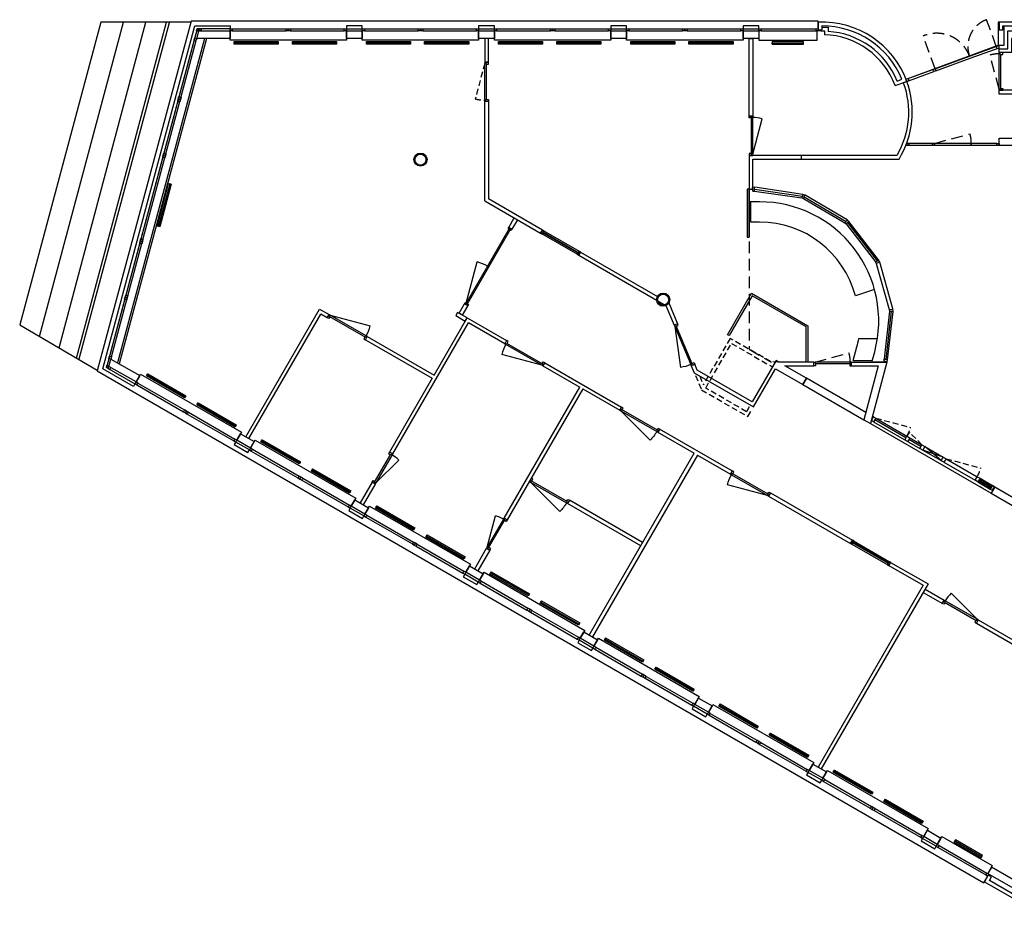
# Model space of a CAD drawing. Header units: millimetres. Extents: x -86226 to -37150, y 22412 to 46760.
# Tile 1 of 5: x -86226 to -59410, y 22412 to 46760. Entities that reach past the tile are written whole.
import ezdxf

# ---------------------------------------------------------------- set-up
doc = ezdxf.new("R2010")
doc.units = ezdxf.units.MM
doc.header["$LTSCALE"] = 100
doc.linetypes.add('HIDDEN2', pattern=[4.7625, 3.175, -1.5875])
doc.layers.get('Defpoints').update_dxf_attribs({"color": 6})
for name, color, linetype in [('AA28----_KONSTRUCTIE', 9, 'Continuous'), ('AL21----_BUITENWAND', 3, 'Continuous'), ('AL22----_BINNENWAND', 2, 'Continuous'), ('AL28----_KONSTRUCTIE', 3, 'Continuous'), ('AL31----_BUITENKOZIJNEN', 1, 'Continuous'), ('AL32----_BINNENKOZIJNEN', 1, 'Continuous'), ('AL32----_DRAAIRICHTING', 8, 'HIDDEN2'), ('AL41----_BUITENWANDAFWERKING', 7, 'Continuous'), ('AL45----_PLAFONDAFWERKING', 7, 'HIDDEN2'), ('AL51----_RADIATOREN', 8, 'Continuous'), ('AL72----_BALIE', 1, 'Continuous')]:
    doc.layers.add(name, color=color, linetype=linetype)

# ---------------------------------------------------------------- blocks, each defined once
blk = doc.blocks.new('*U18')
at = {"layer": 'AL32----_BINNENKOZIJNEN'}
for points in [[(-1200, 50), (-1200, -50), (-1165, -50), (-1165, -9), (-1150, -9), (-1150, 50)], [(-1200, -50), (-1200, 50), (-1165, 50), (-1165, 9), (-1150, 9), (-1150, -50)], [(-1165, 9), (-35, 9), (-35, 50), (-1165, 50)], [(0, 50), (0, -50), (-35, -50), (-35, -9), (-50, -9), (-50, 50)], [(0, -50), (0, 50), (-35, 50), (-35, 9), (-50, 9), (-50, -50)], [(-1165, -9), (-35, -9), (-35, -50), (-1165, -50)]]:
    blk.add_lwpolyline(points, close=True, dxfattribs=at)
blk = doc.blocks.new('*U11')
at = {"layer": 'AL32----_BINNENKOZIJNEN'}
blk.add_line((-1165, 50), (-75, 342), dxfattribs=at)
for points in [[(-1200, -50), (-1200, 50), (-1165, 50), (-1165, 9), (-1150, 9), (-1150, -50)], [(-1165, 9), (-35, 9), (-35, 50), (-1165, 50)], [(0, -50), (0, 50), (-35, 50), (-35, 9), (-50, 9), (-50, -50)]]:
    blk.add_lwpolyline(points, close=True, dxfattribs=at)
blk.add_arc((-1115, 50), 1080, 0, 15.6866, dxfattribs=at)
blk = doc.blocks.new('*U10')
at = {"layer": 'AL32----_BINNENKOZIJNEN'}
blk.add_line((-35, -50), (-1125, -342), dxfattribs=at)
for points in [[(-1200, 50), (-1200, -50), (-1165, -50), (-1165, -9), (-1150, -9), (-1150, 50)], [(0, 50), (0, -50), (-35, -50), (-35, -9), (-50, -9), (-50, 50)], [(-1165, -9), (-35, -9), (-35, -50), (-1165, -50)]]:
    blk.add_lwpolyline(points, close=True, dxfattribs=at)
blk.add_arc((-85, -50), 1080, 180, 195.6866, dxfattribs=at)
blk = doc.blocks.new('*U9')
at = {"layer": 'AL32----_BINNENKOZIJNEN'}
blk.add_line((-1165, -50), (-75, -342), dxfattribs=at)
for points in [[(-1200, 50), (-1200, -50), (-1165, -50), (-1165, -9), (-1150, -9), (-1150, 50)], [(0, 50), (0, -50), (-35, -50), (-35, -9), (-50, -9), (-50, 50)], [(-1165, -9), (-35, -9), (-35, -50), (-1165, -50)]]:
    blk.add_lwpolyline(points, close=True, dxfattribs=at)
blk.add_arc((-1115, -50), 1080, 344.3134, 0, dxfattribs=at)
blk = doc.blocks.new('*U35')
at = {"layer": 'AL32----_BINNENKOZIJNEN'}
blk.add_line((-35, 50), (-998, 308), dxfattribs=at)
for points in [[(-1070, -50), (-1070, 50), (-1035, 50), (-1035, 9), (-1020, 9), (-1020, -50)], [(-1035, 9), (-35, 9), (-35, 50), (-1035, 50)], [(0, -50), (0, 50), (-35, 50), (-35, 9), (-50, 9), (-50, -50)]]:
    blk.add_lwpolyline(points, close=True, dxfattribs=at)
blk.add_arc((-105, 50), 930, 163.8838, 180, dxfattribs=at)
blk = doc.blocks.new('*U44')
at = {"layer": 'AL32----_BINNENKOZIJNEN'}
for points in [[(-1030, -50), (-1030, 50), (-995, 50), (-995, 9), (-980, 9), (-980, -50)], [(-995, 9), (-35, 9), (-35, 50), (-995, 50)], [(0, -50), (0, 50), (-35, 50), (-35, 9), (-50, 9), (-50, -50)]]:
    blk.add_lwpolyline(points, close=True, dxfattribs=at)
at = {"layer": 'AL32----_DRAAIRICHTING'}
blk.add_line((-995, 50), (-69, 298), dxfattribs=at)
blk.add_arc((-965, 50), 930, 0, 15.4784, dxfattribs=at)
blk = doc.blocks.new('*U45')
at = {"layer": 'AL32----_BINNENKOZIJNEN'}
for points in [[(-1030, 50), (-1030, -50), (-995, -50), (-995, -9), (-980, -9), (-980, 50)], [(0, 50), (0, -50), (-35, -50), (-35, -9), (-50, -9), (-50, 50)], [(-995, -9), (-35, -9), (-35, -50), (-995, -50)]]:
    blk.add_lwpolyline(points, close=True, dxfattribs=at)
at = {"layer": 'AL32----_DRAAIRICHTING'}
blk.add_line((-35, -50), (-961, -298), dxfattribs=at)
blk.add_arc((-65, -50), 930, 180, 195.4784, dxfattribs=at)
blk = doc.blocks.new('Deur Buitenwerks 950')
at = {"layer": 'AL32----_BINNENKOZIJNEN'}
blk.add_line((-915, -50), (-65, -278), dxfattribs=at)
for points in [[(-950, 50), (-900, 50), (-900, -9), (-915, -9), (-915, -50), (-950, -50)], [(0, 50), (-50, 50), (-50, -9), (-35, -9), (-35, -50), (0, -50)], [(-915, -50), (-915, -9), (-35, -9), (-35, -50), (-915, -50)]]:
    blk.add_lwpolyline(points, close=True, dxfattribs=at)
blk.add_arc((-915, -50), 880, 345, 0, dxfattribs=at)
blk = doc.blocks.new('*U17')
at = {"layer": 'AL32----_BINNENKOZIJNEN'}
blk.add_line((-915, 50), (-65, 278), dxfattribs=at)
for points in [[(-950, -50), (-900, -50), (-900, 9), (-915, 9), (-915, 50), (-950, 50)], [(-915, 50), (-915, 9), (-35, 9), (-35, 50), (-915, 50)], [(0, -50), (-50, -50), (-50, 9), (-35, 9), (-35, 50), (0, 50)]]:
    blk.add_lwpolyline(points, close=True, dxfattribs=at)
blk.add_arc((-915, 50), 880, 0, 15, dxfattribs=at)
blk = doc.blocks.new('*U32')
at = {"layer": 'AL32----_BINNENKOZIJNEN'}
for points in [[(-1070, 50), (-1070, -50), (-1035, -50), (-1035, -9), (-1020, -9), (-1020, 50)], [(0, 50), (0, -50), (-35, -50), (-35, -9), (-50, -9), (-50, 50)], [(-1035, -9), (-35, -9), (-35, -50), (-1035, -50)]]:
    blk.add_lwpolyline(points, close=True, dxfattribs=at)
at = {"layer": 'AL32----_DRAAIRICHTING', "ltscale": 0.5}
blk.add_line((-1035, -50), (-72, -308), dxfattribs=at)
blk.add_arc((-965, -50), 930, 343.8838, 0, dxfattribs=at)
blk = doc.blocks.new('Radiator 120x7 cm')
at = {"layer": 'AL51----_RADIATOREN'}
for p, q in [((-41653, 698117), (-40453, 698117)), ((-41653, 698047), (-41653, 698117)), ((-41653, 698117), (-41653, 698082)), ((-41653, 698082), (-40453, 698082)), ((-40453, 698047), (-41653, 698047)), ((-40453, 698117), (-40453, 698047))]:
    blk.add_line(p, q, dxfattribs=at)
blk = doc.blocks.new('Radiator 85x7 cm')
at = {"layer": 'AL51----_RADIATOREN'}
for p, q in [((850, 70), (0, 70)), ((0, 70), (0, 0)), ((0, 0), (0, 35)), ((0, 35), (850, 35)), ((0, 0), (850, 0)), ((850, 0), (850, 70))]:
    blk.add_line(p, q, dxfattribs=at)

msp = doc.modelspace()

# ---------------------------------------------------------------- hatches: boundary and pattern name
at = {"layer": 'AA28----_KONSTRUCTIE'}
h = msp.add_hatch(color=256, dxfattribs=at)
edge = h.paths.add_edge_path(flags=17)
edge.add_arc((-75311, 42948), 150, 0, 360)
edge = h.paths.add_edge_path()
edge.add_arc((-75311, 42948), 178, 0, 360)
h = msp.add_hatch(color=256, dxfattribs=at)
edge = h.paths.add_edge_path(flags=17)
edge.add_arc((-68701, 39132), 150, 0, 360)
edge = h.paths.add_edge_path()
edge.add_arc((-68701, 39132), 178, 0, 360)

# ---------------------------------------------------------------- linework, layer by layer
at = {"layer": 'AL21----_BUITENWAND'}
for p, q in [((-64476, 46478), (-64396, 46478)), ((-64396, 46452), (-64476, 46452)), ((-64411, 46452), (-64311, 46452)), ((-64396, 46478), (-64396, 46452)), ((-64376, 46552), (-64211, 46552)), ((-64376, 46452), (-64311, 46452)), ((-64311, 46452), (-64311, 46351)), ((-64211, 46552), (-64211, 46439))]:
    msp.add_line(p, q, dxfattribs=at)
at = {"layer": 'AL21----_BUITENWAND', "lineweight": -2}
for p, q in [((-81194, 46252), (-83562, 37412)), ((-81142, 46252), (-83517, 37386))]:
    msp.add_line(p, q, dxfattribs=at)
at = {"layer": 'AL21----_BUITENWAND'}
for points in [[(-64476, 46512), (-64476, 46722)], [(-64476, 46692), (-64476, 46482), (-64376, 46482)], [(-59551, 46692), (-59581, 46692), (-59581, 46065), (-59411, 46065), (-59411, 46592)], [(-64376, 46589), (-64376, 46482)], [(-59551, 45965), (-59551, 46065)], [(-62383, 44964), (-62063, 45080)], [(-62330, 45089), (-62198, 45137)], [(-59966, 23246), (-59861, 23428)]]:
    msp.add_lwpolyline(points, dxfattribs=at)
for points in [[(-59551, 46692), (-59551, 46482), (-59451, 46482), (-59451, 46592), (-57196, 46592), (-57196, 46482), (-57096, 46482), (-57096, 46692)], [(-83088, 36838), (-83128, 36769), (-83958, 37248), (-81454, 46592), (-80496, 46592), (-80496, 46512), (-81393, 46512), (-83865, 37287)], [(-81347, 46452), (-80496, 46452), (-80496, 46252), (-81401, 46252)], [(-77326, 46592), (-77326, 46512), (-76896, 46512), (-76896, 46592)], [(-77326, 46452), (-76896, 46452), (-76896, 46252), (-77326, 46252)], [(-73726, 46592), (-73726, 46512), (-73296, 46512), (-73296, 46592)], [(-73726, 46452), (-73296, 46452), (-73296, 46252), (-73726, 46252)], [(-70126, 46592), (-70126, 46512), (-69696, 46512), (-69696, 46592)], [(-70126, 46452), (-69696, 46452), (-69696, 46252), (-70126, 46252)], [(-66526, 46592), (-66526, 46512), (-66096, 46512), (-66096, 46592)], [(-66526, 46452), (-66096, 46452), (-66096, 46252), (-66526, 46252)], [(-57061, 46452), (-57061, 46252), (-59211, 46252), (-59211, 45865), (-59551, 45865), (-59551, 45965), (-59311, 45965), (-59311, 46452)], [(-83795, 37315), (-83742, 37515), (-82958, 37063), (-83058, 36890)], [(-80312, 35305), (-80212, 35478), (-79840, 35263), (-79940, 35090)], [(-80342, 35253), (-80382, 35184), (-80010, 34969), (-79970, 35038)], [(-77195, 33505), (-77095, 33678), (-76722, 33463), (-76822, 33290)], [(-77225, 33453), (-77265, 33384), (-76892, 33169), (-76852, 33238)], [(-59761, 23670), (-59861, 23497), (-58501, 22712), (-48238, 32976), (-48197, 33017), (-48102, 33112), (-48243, 33253), (-58534, 22962)], [(-59759, 23404), (-59846, 23454), (-59951, 23272), (-58462, 22412), (-47964, 32910), (-48112, 33059), (-48183, 32988), (-48105, 32910), (-58478, 22537), (-59814, 23309)], [(-74107, 31653), (-74147, 31584), (-73775, 31369), (-73735, 31438)], [(-74077, 31705), (-73977, 31878), (-73605, 31663), (-73705, 31490)], [(-70959, 29905), (-70859, 30078), (-70487, 29863), (-70587, 29690)], [(-70989, 29853), (-71029, 29784), (-70657, 29569), (-70617, 29638)], [(-67842, 28105), (-67742, 28278), (-67369, 28063), (-67469, 27890)], [(-67872, 28053), (-67912, 27984), (-67539, 27769), (-67499, 27838)], [(-64724, 26305), (-64624, 26478), (-64252, 26263), (-64352, 26090)], [(-64754, 26253), (-64794, 26184), (-64422, 25969), (-64382, 26038)], [(-61606, 24505), (-61506, 24678), (-61134, 24463), (-61234, 24290)], [(-61636, 24453), (-61676, 24384), (-61304, 24169), (-61264, 24238)]]:
    msp.add_lwpolyline(points, close=True, dxfattribs=at)
for centre, radius, start, end in [((-64368, 44242), 2452, 19.9779, 92.5099), ((-64368, 44242), 2347, 22.4192, 90.1805), ((-64340, 44274), 2169, 22.076, 86.5818), ((-64381, 44220), 2132, 20.4106, 88.1003)]:
    msp.add_arc(centre, radius, start, end, dxfattribs=at)
at = {"layer": 'AL22----_BINNENWAND'}
for points in [[(-73461, 45602), (-73461, 46252), (-73561, 46252), (-73561, 45602)], [(-66261, 46252), (-66261, 44132), (-66361, 44132), (-66361, 46252)], [(-72908, 41099), (-72758, 41359), (-72672, 41309), (-72822, 41049)], [(-74258, 38761), (-74108, 39021), (-74022, 38971), (-74172, 38711)], [(-74042, 38636), (-74302, 38786), (-74352, 38699), (-74092, 38549)]]:
    msp.add_lwpolyline(points, close=True, dxfattribs=at)
for points in [[(-73561, 45602), (-73461, 45602)], [(-59551, 44731), (-59551, 44841)], [(-57957, 44841), (-59551, 44841)], [(-73561, 41822), (-73561, 44532)], [(-73461, 44532), (-73461, 41880)], [(-59161, 44731), (-59551, 44731)], [(-59551, 43331), (-59551, 43531)], [(-59551, 43531), (-59161, 43531)], [(-59061, 43331), (-59551, 43331)], [(-64938, 43062), (-64938, 42962)], [(-71988, 41029), (-73461, 41880)], [(-73561, 41822), (-72038, 40943)], [(-72038, 40943), (-71988, 41029)], [(-70998, 40343), (-70948, 40429)], [(-70998, 40343), (-68624, 38972)], [(-70948, 40429), (-68855, 39221)], [(-68626, 38973), (-68400, 38437)], [(-68547, 39043), (-68308, 38476)], [(-80070, 35395), (-78060, 38877)], [(-79983, 35345), (-78023, 38740)], [(-78060, 38877), (-77799, 38726)], [(-77849, 38640), (-78023, 38740)], [(-77799, 38726), (-77849, 38640)], [(-74942, 37077), (-74042, 38636)], [(-74042, 38636), (-72966, 38015)], [(-76065, 34931), (-74005, 38499)], [(-73016, 37928), (-74005, 38499)], [(-76810, 38040), (-76760, 38126)], [(-76760, 38126), (-74942, 37077)], [(-76810, 38040), (-74992, 36990)], [(-72966, 38015), (-73016, 37928)], [(-71977, 37328), (-71927, 37415)], [(-71977, 37328), (-70974, 36749)], [(-71927, 37415), (-69835, 36207)], [(-64793, 36991), (-65384, 37332), (-64600, 37332), (-64600, 37432), (-65557, 37432), (-65625, 37471), (-66275, 36346), (-67774, 37211), (-67841, 37370), (-67934, 37331), (-67853, 37141), (-66239, 36209), (-65639, 37248), (-64893, 36818)], [(-63570, 37332), (-63570, 37432)], [(-63570, 37432), (-62607, 37432), (-63056, 35757)], [(-63570, 37332), (-62841, 37332), (-63235, 35861)], [(-74992, 36990), (-76152, 34981)], [(-73034, 33181), (-70974, 36749)], [(-64893, 36818), (-64793, 36991)], [(-64793, 36991), (-64893, 36818)], [(-64893, 36818), (-63235, 35861)], [(-63182, 36061), (-64793, 36991)], [(-70888, 36699), (-72948, 33131)], [(-70888, 36699), (-69885, 36120)], [(-69885, 36120), (-69835, 36207)], [(-63235, 35861), (-63056, 35757)], [(-68860, 35528), (-67857, 34949)], [(-68845, 35520), (-68795, 35607)], [(-68810, 35615), (-66818, 34465)], [(-76065, 34931), (-76152, 34981)], [(-70717, 29995), (-67857, 34949)], [(-67770, 34899), (-70630, 29945)], [(-67770, 34899), (-66868, 34378)], [(-66868, 34378), (-66818, 34465)], [(-76627, 34158), (-76952, 33595)], [(-76865, 33545), (-76540, 34108)], [(-76540, 34108), (-76627, 34158)], [(-65828, 33778), (-65778, 33865)], [(-65778, 33865), (-63545, 32575)], [(-59669, 34032), (-59769, 33859)], [(-59769, 33859), (-53529, 30257)], [(-59669, 34032), (-58821, 33543)], [(-71253, 33666), (-71303, 33579)], [(-69312, 32429), (-71303, 33579)], [(-69262, 32516), (-71253, 33666)], [(-65828, 33778), (-63595, 32489)], [(-72948, 33131), (-73034, 33181)], [(-63545, 32575), (-63595, 32489)], [(-73834, 31795), (-73509, 32358)], [(-73423, 32308), (-73748, 31745)], [(-73423, 32308), (-73509, 32358)], [(-62506, 31975), (-62556, 31889)], [(-62506, 31975), (-61485, 31386)], [(-62556, 31889), (-61621, 31349)], [(-61485, 31386), (-64395, 26345)], [(-61621, 31349), (-64481, 26395)], [(-61617, 31156), (-61097, 30856)], [(-61567, 31243), (-61047, 30943)], [(-61047, 30943), (-61097, 30856)], [(-60121, 30408), (-60171, 30321)], [(-60171, 30321), (-57558, 28813)], [(-60121, 30408), (-57508, 28899)]]:
    msp.add_lwpolyline(points, dxfattribs=at)
msp.add_lwpolyline([(-62063, 45080), (-62162, 45044, -0.222403), (-62339, 43062), (-66361, 43062), (-66361, 42147), (-66261, 42147), (-66261, 42962), (-62276, 42962, 0.228297), (-62063, 45080, 238958.410256)], format="xyb", dxfattribs=at)
at = {"layer": 'AL28----_KONSTRUCTIE'}
for centre, radius in [((-75311, 42948), 178), ((-75311, 42948), 150), ((-68701, 39132), 178), ((-68701, 39132), 150)]:
    msp.add_circle(centre, radius, dxfattribs=at)
at = {"layer": 'AL31----_BUITENKOZIJNEN'}
for p, q in [((-62084, 45136), (-59581, 46065)), ((-62084, 45136), (-59581, 46065)), ((-60358, 45764), (-59531, 46065)), ((-60337, 45708), (-59551, 45994)), ((-59627, 46030), (-59531, 46065)), ((-59607, 45974), (-59627, 46030)), ((-61297, 45422), (-60358, 45764)), ((-61277, 45366), (-60337, 45708)), ((-62084, 45136), (-61354, 45402)), ((-62063, 45080), (-61333, 45346)), ((-61354, 45402), (-61297, 45422)), ((-61333, 45346), (-61354, 45402)), ((-61277, 45366), (-61333, 45346)), ((-61297, 45422), (-61277, 45366)), ((-62007, 45100), (-62063, 45080)), ((-62027, 45157), (-62007, 45100))]:
    msp.add_line(p, q, dxfattribs=at)
for points in [[(-81554, 46722), (-84119, 37190)], [(-64476, 46722), (-81554, 46722)], [(-77326, 46452), (-77326, 46202), (-80496, 46202), (-80496, 46452)], [(-80436, 46512), (-78971, 46512)], [(-80436, 46452), (-78971, 46452)], [(-78851, 46512), (-77386, 46512)], [(-78851, 46452), (-77386, 46452)], [(-73726, 46452), (-73726, 46202), (-76896, 46202), (-76896, 46452)], [(-76836, 46512), (-75371, 46512)], [(-76836, 46452), (-75371, 46452)], [(-75251, 46512), (-73786, 46512)], [(-75251, 46452), (-73786, 46452)], [(-70126, 46452), (-70126, 46202), (-73296, 46202), (-73296, 46452)], [(-73236, 46512), (-71771, 46512)], [(-73236, 46452), (-71771, 46452)], [(-71651, 46512), (-70186, 46512)], [(-71651, 46452), (-70186, 46452)], [(-66526, 46452), (-66526, 46202), (-69696, 46202), (-69696, 46452)], [(-69636, 46512), (-68171, 46512)], [(-69636, 46452), (-68171, 46452)], [(-68051, 46512), (-66586, 46512)], [(-68051, 46452), (-66586, 46452)], [(-66096, 46452), (-66096, 46202), (-64511, 46202), (-64511, 46452)], [(-66036, 46512), (-64536, 46512)], [(-66036, 46452), (-64536, 46452)], [(-81474, 46209), (-83784, 37589)], [(-83726, 37573), (-81416, 46194)], [(-84119, 37190), (-59966, 23246)], [(-83058, 36890), (-82933, 37106), (-80187, 35521), (-80312, 35305)], [(-83036, 36808), (-81767, 36075)], [(-83006, 36860), (-81737, 36127)], [(-81663, 36015), (-80394, 35283)], [(-81633, 36067), (-80364, 35335)], [(-79940, 35090), (-79815, 35306), (-77070, 33721), (-77195, 33505)], [(-79918, 35008), (-78649, 34275)], [(-79888, 35060), (-78619, 34327)], [(-78545, 34215), (-77277, 33483)], [(-78515, 34267), (-77247, 33535)], [(-76822, 33290), (-76697, 33506), (-73952, 31921), (-74077, 31705)], [(-76770, 33260), (-75502, 32527)], [(-76800, 33208), (-75532, 32475)], [(-75398, 32467), (-74129, 31735)], [(-75428, 32415), (-74159, 31683)], [(-73705, 31490), (-73580, 31706), (-70834, 30121), (-70959, 29905)], [(-73683, 31408), (-72414, 30675)], [(-73653, 31460), (-72384, 30727)], [(-72310, 30615), (-71041, 29883)], [(-72280, 30667), (-71011, 29935)], [(-70587, 29690), (-70462, 29906), (-67717, 28321), (-67842, 28105)], [(-70565, 29608), (-69296, 28875)], [(-70535, 29660), (-69266, 28927)], [(-69192, 28815), (-67924, 28083)], [(-69162, 28867), (-67894, 28135)], [(-67469, 27890), (-67344, 28106), (-64599, 26521), (-64724, 26305)], [(-67447, 27808), (-66179, 27075)], [(-67417, 27860), (-66149, 27127)], [(-66075, 27015), (-64806, 26283)], [(-66045, 27067), (-64776, 26335)], [(-64352, 26090), (-64227, 26306), (-61481, 24721), (-61606, 24505)], [(-64300, 26060), (-63031, 25327)], [(-64330, 26008), (-63061, 25275)], [(-62957, 25215), (-61688, 24483)], [(-62927, 25267), (-61658, 24535)], [(-61234, 24290), (-61109, 24506), (-59736, 23714), (-59861, 23497)], [(-61212, 24208), (-59913, 23458)], [(-61182, 24260), (-59883, 23510)]]:
    msp.add_lwpolyline(points, dxfattribs=at)
for points in [[(-81347, 46452), (-81409, 46452), (-81393, 46512), (-81347, 46512)], [(-81347, 46512), (-81287, 46512), (-81287, 46452), (-81347, 46452)], [(-80496, 46512), (-80436, 46512), (-80436, 46452), (-80496, 46452)], [(-78971, 46512), (-78911, 46512), (-78911, 46452), (-78971, 46452)], [(-78911, 46512), (-78851, 46512), (-78851, 46452), (-78911, 46452)], [(-77386, 46512), (-77326, 46512), (-77326, 46452), (-77386, 46452)], [(-76896, 46512), (-76836, 46512), (-76836, 46452), (-76896, 46452)], [(-75371, 46512), (-75311, 46512), (-75311, 46452), (-75371, 46452)], [(-75311, 46512), (-75251, 46512), (-75251, 46452), (-75311, 46452)], [(-73786, 46512), (-73726, 46512), (-73726, 46452), (-73786, 46452)], [(-73296, 46512), (-73236, 46512), (-73236, 46452), (-73296, 46452)], [(-71771, 46512), (-71711, 46512), (-71711, 46452), (-71771, 46452)], [(-71711, 46512), (-71651, 46512), (-71651, 46452), (-71711, 46452)], [(-70186, 46512), (-70126, 46512), (-70126, 46452), (-70186, 46452)], [(-69696, 46512), (-69636, 46512), (-69636, 46452), (-69696, 46452)], [(-68171, 46512), (-68111, 46512), (-68111, 46452), (-68171, 46452)], [(-68111, 46512), (-68051, 46512), (-68051, 46452), (-68111, 46452)], [(-66586, 46512), (-66526, 46512), (-66526, 46452), (-66586, 46452)], [(-66096, 46512), (-66036, 46512), (-66036, 46452), (-66096, 46452)], [(-64536, 46512), (-64476, 46512), (-64476, 46452), (-64536, 46452)], [(-81459, 46267), (-81401, 46252), (-81416, 46194), (-81474, 46209)], [(-81906, 44599), (-81848, 44584), (-81863, 44526), (-81921, 44541)], [(-81890, 44657), (-81832, 44642), (-81848, 44584), (-81906, 44599)], [(-82316, 43068), (-82258, 43053), (-82273, 42995), (-82331, 43010)], [(-82300, 43126), (-82242, 43111), (-82258, 43053), (-82316, 43068)], [(-82927, 40788), (-82869, 40773), (-82884, 40715), (-82942, 40730)], [(-82942, 40730), (-82884, 40715), (-82900, 40657), (-82958, 40672)], [(-83352, 39199), (-83295, 39184), (-83310, 39126), (-83368, 39141)], [(-83337, 39257), (-83279, 39242), (-83295, 39184), (-83352, 39199)], [(-83784, 37589), (-83726, 37573), (-83742, 37515), (-83799, 37531)], [(-83849, 37347), (-83795, 37315), (-83825, 37263), (-83865, 37287)], [(-83743, 37285), (-83795, 37315), (-83825, 37263), (-83773, 37233)], [(-83006, 36860), (-83058, 36890), (-83088, 36838), (-83036, 36808)], [(-81685, 36097), (-81737, 36127), (-81767, 36075), (-81715, 36045)], [(-81633, 36067), (-81685, 36097), (-81715, 36045), (-81663, 36015)], [(-80312, 35305), (-80364, 35335), (-80394, 35283), (-80342, 35253)], [(-79888, 35060), (-79940, 35090), (-79970, 35038), (-79918, 35008)], [(-78567, 34297), (-78619, 34327), (-78649, 34275), (-78597, 34245)], [(-78515, 34267), (-78567, 34297), (-78597, 34245), (-78545, 34215)], [(-77195, 33505), (-77247, 33535), (-77277, 33483), (-77225, 33453)], [(-76770, 33260), (-76822, 33290), (-76852, 33238), (-76800, 33208)], [(-75450, 32497), (-75502, 32527), (-75532, 32475), (-75480, 32445)], [(-75398, 32467), (-75450, 32497), (-75480, 32445), (-75428, 32415)], [(-74077, 31705), (-74129, 31735), (-74159, 31683), (-74107, 31653)], [(-73653, 31460), (-73705, 31490), (-73735, 31438), (-73683, 31408)], [(-72332, 30697), (-72384, 30727), (-72414, 30675), (-72362, 30645)], [(-72280, 30667), (-72332, 30697), (-72362, 30645), (-72310, 30615)], [(-70959, 29905), (-71011, 29935), (-71041, 29883), (-70989, 29853)], [(-70535, 29660), (-70587, 29690), (-70617, 29638), (-70565, 29608)], [(-69214, 28897), (-69266, 28927), (-69296, 28875), (-69244, 28845)], [(-69162, 28867), (-69214, 28897), (-69244, 28845), (-69192, 28815)], [(-67842, 28105), (-67894, 28135), (-67924, 28083), (-67872, 28053)], [(-67417, 27860), (-67469, 27890), (-67499, 27838), (-67447, 27808)], [(-66097, 27097), (-66149, 27127), (-66179, 27075), (-66127, 27045)], [(-66045, 27067), (-66097, 27097), (-66127, 27045), (-66075, 27015)], [(-64724, 26305), (-64776, 26335), (-64806, 26283), (-64754, 26253)], [(-64300, 26060), (-64352, 26090), (-64382, 26038), (-64330, 26008)], [(-62979, 25297), (-63031, 25327), (-63061, 25275), (-63009, 25245)], [(-62927, 25267), (-62979, 25297), (-63009, 25245), (-62957, 25215)], [(-61606, 24505), (-61658, 24535), (-61688, 24483), (-61636, 24453)], [(-61182, 24260), (-61234, 24290), (-61264, 24238), (-61212, 24208)], [(-59831, 23480), (-59883, 23510), (-59913, 23458), (-59861, 23428)]]:
    msp.add_lwpolyline(points, close=True, dxfattribs=at)
at = {"layer": 'AL32----_BINNENKOZIJNEN'}
for p, q in [((-59611, 43391), (-62068, 43391)), ((-62068, 43391), (-62008, 43391)), ((-62068, 43331), (-62068, 43391)), ((-62008, 43331), (-62068, 43331)), ((-62008, 43391), (-62008, 43331)), ((-59611, 43331), (-62008, 43331)), ((-61369, 43391), (-61309, 43391)), ((-61369, 43331), (-61369, 43391)), ((-61309, 43331), (-61369, 43331)), ((-61309, 43391), (-61309, 43331)), ((-60309, 43391), (-60309, 43391)), ((-60309, 43391), (-60309, 43331)), ((-60309, 43331), (-60309, 43391)), ((-60309, 43391), (-60309, 43391)), ((-60309, 43391), (-60309, 43331)), ((-60309, 43331), (-60309, 43391)), ((-60309, 43331), (-60309, 43331)), ((-60309, 43331), (-60309, 43331)), ((-59611, 43391), (-59551, 43391)), ((-59611, 43331), (-59611, 43391)), ((-59551, 43331), (-59611, 43331)), ((-59551, 43391), (-59551, 43331)), ((-63026, 35839), (-62969, 35938)), ((-62969, 35938), (-63002, 35957)), ((-62969, 35938), (-62911, 35904)), ((-63056, 35757), (-59764, 33857)), ((-62968, 35806), (-63026, 35839)), ((-62911, 35904), (-62968, 35806)), ((-62968, 35806), (-61711, 35080)), ((-62091, 35365), (-62939, 35855)), ((-62911, 35904), (-61654, 35178)), ((-62119, 35316), (-62062, 35414)), ((-62062, 35414), (-61984, 35369)), ((-62041, 35271), (-62119, 35316)), ((-61984, 35369), (-62041, 35271)), ((-61682, 35129), (-62013, 35320)), ((-61711, 35080), (-61654, 35178)), ((-61654, 35178), (-61576, 35133)), ((-61576, 35133), (-61633, 35035)), ((-61576, 35133), (-61074, 34844)), ((-61131, 34746), (-61576, 35133)), ((-61633, 35035), (-61711, 35080)), ((-61074, 34844), (-61633, 35035)), ((-61633, 35035), (-61131, 34746)), ((-59985, 33984), (-60071, 34034))]:
    msp.add_line(p, q, dxfattribs=at)
at = {"layer": 'AL32----_BINNENKOZIJNEN', "lineweight": -2}
for p, q in [((-61131, 34745), (-61074, 34844)), ((-61053, 34700), (-61131, 34745)), ((-61074, 34844), (-60996, 34799)), ((-60996, 34799), (-61053, 34700)), ((-61053, 34700), (-60205, 34210)), ((-60996, 34799), (-60148, 34309)), ((-60205, 34210), (-60148, 34309)), ((-60127, 34165), (-60205, 34210)), ((-60148, 34309), (-60070, 34264)), ((-60070, 34264), (-60127, 34165)), ((-60127, 34165), (-59791, 33971)), ((-60093, 34212), (-60109, 34197)), ((-60065, 34195), (-60107, 34154)), ((-60098, 34215), (-59762, 34021)), ((-60052, 34254), (-60093, 34212)), ((-60037, 34179), (-60078, 34137)), ((-60070, 34264), (-59734, 34070)), ((-60023, 34237), (-60065, 34195)), ((-60008, 34163), (-60050, 34121)), ((-59995, 34221), (-60037, 34179)), ((-59980, 34146), (-60021, 34104)), ((-59966, 34204), (-60008, 34163)), ((-59951, 34130), (-59993, 34088)), ((-59938, 34188), (-59980, 34146)), ((-59923, 34113), (-59964, 34071)), ((-59909, 34171), (-59951, 34130)), ((-59894, 34097), (-59936, 34055)), ((-59881, 34155), (-59923, 34113)), ((-59866, 34080), (-59907, 34039)), ((-59852, 34138), (-59894, 34097)), ((-59837, 34064), (-59879, 34022)), ((-59824, 34122), (-59866, 34080)), ((-59796, 34106), (-59837, 34064)), ((-59767, 34089), (-59809, 34047)), ((-59734, 34070), (-59791, 33971)), ((-59739, 34073), (-59780, 34031)), ((-59676, 34036), (-59734, 34070)), ((-59809, 34047), (-59851, 34006)), ((-59780, 34031), (-59822, 33989)), ((-59785, 33982), (-59794, 33973)), ((-59791, 33971), (-59733, 33938)), ((-59733, 33938), (-59676, 34036))]:
    msp.add_line(p, q, dxfattribs=at)
at = {"layer": 'AL32----_BINNENKOZIJNEN'}
for points in [[(-74065, 39036), (-74030, 39015), (-72865, 41033), (-72900, 41054)], [(-72926, 41069), (-72908, 41099), (-72822, 41049), (-72839, 41019)], [(-74108, 39020), (-74091, 39051), (-74004, 39001), (-74022, 38970)]]:
    msp.add_lwpolyline(points, close=True, dxfattribs=at)
for points in [[(-74065, 39036), (-73764, 40161)], [(-73483, 40045), (-73447, 40024)]]:
    msp.add_lwpolyline(points, dxfattribs=at)
msp.add_arc((-74065, 39036), 1165, 59.9994, 75, dxfattribs=at)
at = {"layer": 'AL32----_DRAAIRICHTING'}
for p, q in [((-59627, 46030), (-59893, 46760)), ((-61297, 45422), (-61622, 46314)), ((-61309, 43391), (-60343, 43650))]:
    msp.add_line(p, q, dxfattribs=at)
at = {"layer": 'AL32----_DRAAIRICHTING', "ltscale": 0.5}
for p, q in [((-62911, 35904), (-61964, 35651)), ((-61654, 35178), (-61987, 35512)), ((-60996, 34799), (-60050, 34545))]:
    msp.add_line(p, q, dxfattribs=at)
at = {"layer": 'AL32----_DRAAIRICHTING'}
for centre, radius, start, end in [((-59627, 46030), 777, 110, 200), ((-61250, 45440), 950, 20, 113.017), ((-61309, 43391), 1000, 0, 15)]:
    msp.add_arc(centre, radius, start, end, dxfattribs=at)
at = {"layer": 'AL32----_DRAAIRICHTING', "ltscale": 0.5}
for centre, radius, start, end in [((-62917, 35903), 985, 330.2771, 345.196), ((-61654, 35178), 472, 135, 150.0013)]:
    msp.add_arc(centre, radius, start, end, dxfattribs=at)
at = {"layer": 'AL32----_DRAAIRICHTING', "lineweight": -2, "ltscale": 0.5}
msp.add_arc((-61003, 34797), 985, 330.2771, 345.196, dxfattribs=at)
at = {"layer": 'AL41----_BUITENWANDAFWERKING'}
for points in [[(-81562, 46692), (-84016, 46692), (-86226, 38442), (-84113, 37210)], [(-85688, 38131), (-83395, 46692)], [(-85155, 37823), (-82789, 46692)], [(-84678, 37537), (-82225, 46692)], [(-82157, 46674), (-84613, 37510)]]:
    msp.add_lwpolyline(points, dxfattribs=at)
at = {"layer": 'AL45----_PLAFONDAFWERKING'}
msp.add_lwpolyline([(-66361, 42147), (-66361, 37780), (-65757, 37432)], dxfattribs=at)
at = {"layer": 'AL72----_BALIE'}
for p, q in [((-66260, 42090), (-66265, 42192)), ((-66210, 42092), (-66215, 42194)), ((-64922, 41903), (-64888, 41999)), ((-64875, 41886), (-64841, 41982)), ((-63751, 41228), (-63684, 41304)), ((-63714, 41195), (-63646, 41271)), ((-62919, 40163), (-62828, 40209)), ((-62896, 40119), (-62805, 40164)), ((-62545, 38865), (-62444, 38873)), ((-62541, 38815), (-62440, 38823))]:
    msp.add_line(p, q, dxfattribs=at)
for points in [[(-66361, 42147), (-66411, 42147), (-66411, 40835), (-66361, 40835)], [(-64808, 37432), (-64808, 38388), (-66280, 39238), (-66906, 38153), (-66949, 38178), (-66298, 39306), (-64758, 38416), (-64758, 37432)]]:
    msp.add_lwpolyline(points, close=True, dxfattribs=at)
for points in [[(-66361, 42147), (-66361, 41282)], [(-66361, 42147), (-66361, 40835)], [(-66260, 42090), (-66210, 42092), (-64922, 41903), (-64875, 41886), (-63751, 41228), (-63714, 41195), (-62919, 40163), (-62896, 40119), (-62545, 38865), (-62541, 38815), (-62686, 37521), (-62701, 37473), (-62604, 37442), (-62589, 37490), (-62441, 38813), (-62447, 38882), (-62803, 40155), (-62834, 40217), (-63640, 41263), (-63693, 41309), (-64833, 41977), (-64898, 42000), (-66205, 42193), (-66265, 42190)], [(-66213, 42143), (-64905, 41951)], [(-64858, 41934), (-63718, 41266)], [(-66311, 41247), (-66311, 41797)], [(-63680, 41233), (-62873, 40186)], [(-62946, 39413), (-63467, 39233)], [(-62491, 38819), (-62637, 37505)], [(-63523, 37473), (-63005, 37473)], [(-62607, 37432), (-62977, 37432)], [(-62686, 37521), (-62589, 37490)]]:
    msp.add_lwpolyline(points, dxfattribs=at)
for points in [[(-63016, 37432), (-62940, 37715, 0.493145), (-66073, 41797), (-66361, 41797)], [(-63467, 39233, 0.341403), (-66073, 41247), (-66311, 41247)], [(-63523, 37473), (-63423, 37844, 0.021381), (-63373, 38073), (-62866, 38073)]]:
    msp.add_lwpolyline(points, format="xyb", dxfattribs=at)
at = {"layer": 'Defpoints', "linetype": 'HIDDEN2', "ltscale": 0.5}
for p, q in [((-67822, 37067), (-67656, 36673)), ((-67706, 37049), (-67607, 36814))]:
    msp.add_line(p, q, dxfattribs=at)
for points in [[(-65557, 37432), (-65765, 37437), (-66877, 38078), (-67607, 36814)], [(-67543, 36724), (-66840, 37942), (-65725, 37298)], [(-67656, 36673), (-66392, 35944), (-66271, 36152)], [(-66355, 36208), (-66429, 36080), (-67543, 36724)]]:
    msp.add_lwpolyline(points, dxfattribs=at)

# ---------------------------------------------------------------- block references
at = {"layer": 'AL32----_BINNENKOZIJNEN'}
for name, p, rotation in [('*U45', (-59500, 44835), 270), ('*U32', (-73511, 44532), 270), ('*U35', (-66311, 43062), 270), ('*U18', (-70973, 40386), 329.9999999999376), ('*U11', (-76785, 38083), 329.9999999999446), ('*U10', (-71952, 37372), 329.9999999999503), ('Deur Buitenwerks 950', (-76109, 34956), 59.99999999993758), ('*U17', (-72991, 33156), 59.99999999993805), ('*U35', (-60146, 30365), 329.9999999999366)]:
    msp.add_blockref(name, p, dxfattribs=dict(at, rotation=rotation))
at = {"layer": 'AL32----_BINNENKOZIJNEN', "xscale": -1}
for name, p, rotation in [('*U10', (-68354, 38456), 292.8788546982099), ('*U10', (-69860, 36163), 329.99999999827), ('*U9', (-66843, 34422), 329.9999999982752), ('*U10', (-72318, 34222), 329.9999999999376), ('*U18', (-63570, 32532), 329.9999999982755)]:
    msp.add_blockref(name, p, dxfattribs=dict(at, rotation=rotation))
at = {"layer": 'AL32----_BINNENKOZIJNEN'}
msp.add_blockref('*U44', (-63570, 37382), dxfattribs=at)
at = {"layer": 'AL51----_RADIATOREN'}
for name, p in [('Radiator 120x7 cm', (-38730, -651950)), ('Radiator 120x7 cm', (-37145, -651950)), ('Radiator 120x7 cm', (-35130, -651950)), ('Radiator 120x7 cm', (-33545, -651950)), ('Radiator 120x7 cm', (-31530, -651950)), ('Radiator 120x7 cm', (-29945, -651950)), ('Radiator 120x7 cm', (-27930, -651950)), ('Radiator 120x7 cm', (-26345, -651950)), ('Radiator 85x7 cm', (-65728, 46097))]:
    msp.add_blockref(name, p, dxfattribs=at)
for name, p, rotation in [('Radiator 120x7 cm', (-767872, 179478), 255.2718560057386), ('Radiator 120x7 cm', (-395724, -588298), 330.0000000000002), ('Radiator 120x7 cm', (-394352, -589091), 330.0000000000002), ('Radiator 120x7 cm', (-392606, -590098), 330.0000000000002), ('Radiator 120x7 cm', (-391234, -590891), 330.0000000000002), ('Radiator 120x7 cm', (-389489, -591898), 330.0000000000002), ('Radiator 120x7 cm', (-388116, -592691), 330.0000000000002), ('Radiator 120x7 cm', (-386371, -593698), 330.0000000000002), ('Radiator 120x7 cm', (-384998, -594491), 330.0000000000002), ('Radiator 120x7 cm', (-383253, -595498), 330.0000000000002), ('Radiator 120x7 cm', (-381881, -596291), 330.0000000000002), ('Radiator 120x7 cm', (-380136, -597298), 330.0000000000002), ('Radiator 120x7 cm', (-378763, -598091), 330.0000000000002), ('Radiator 120x7 cm', (-377018, -599098), 330.0000000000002), ('Radiator 120x7 cm', (-375645, -599891), 330.0000000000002), ('Radiator 85x7 cm', (-60773, 24353), 329.9999999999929)]:
    msp.add_blockref(name, p, dxfattribs=dict(at, rotation=rotation))

doc.saveas('drawing.dxf')
